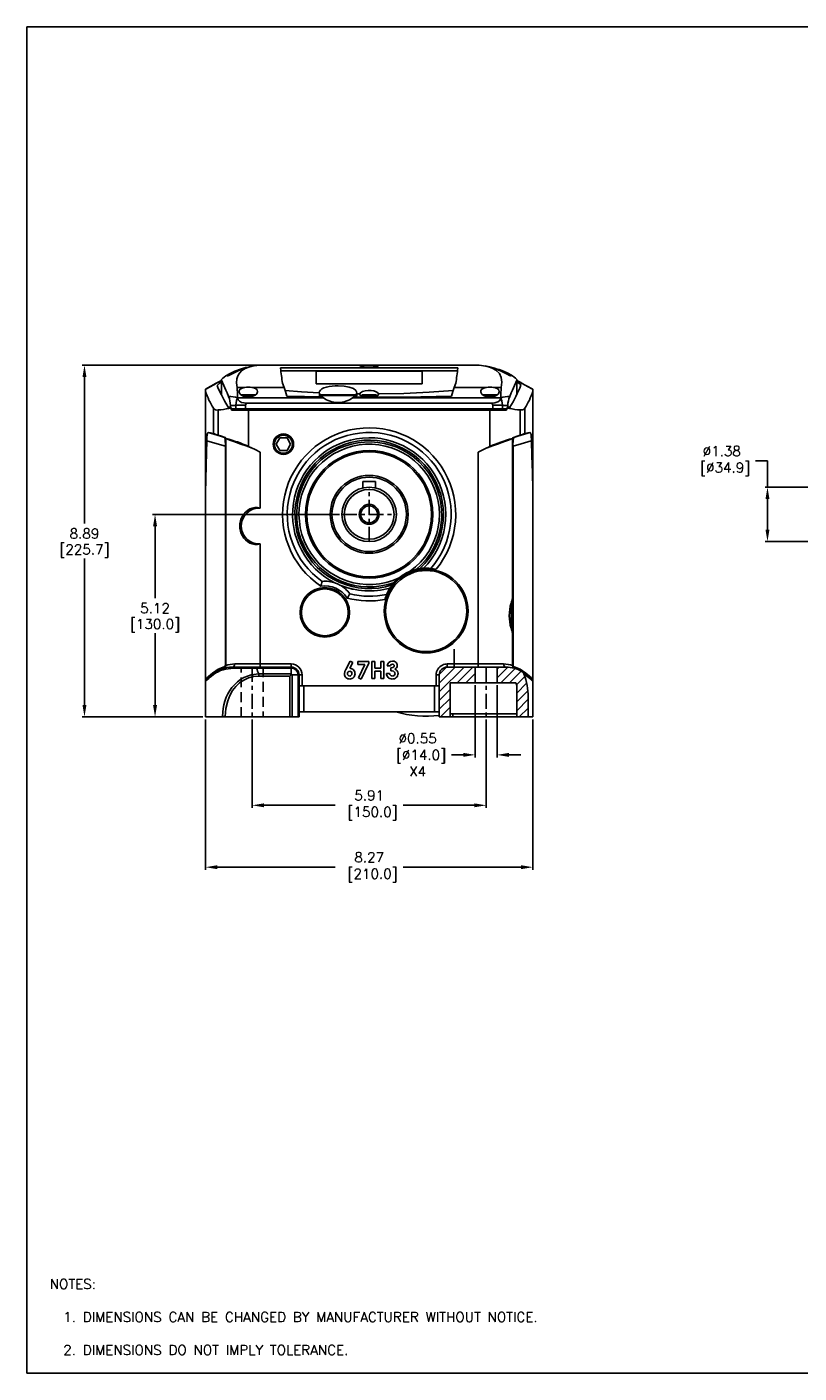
# Model space of a CAD drawing. Extents: x 886.9 to 941.4, y -8.5 to 25.5.
# Tile 1 of 6: x 886.9 to 906.4, y -8.5 to 25.5. Entities that reach past the tile are written whole.
import ezdxf

# ---------------------------------------------------------------- set-up
doc = ezdxf.new("R2010")
doc.units = 0
doc.header["$LTSCALE"] = 4
doc.header["$MEASUREMENT"] = 0
doc.linetypes.add('CENTER2', pattern=[1.125, 0.75, -0.125, 0.125, -0.125])
doc.linetypes.add('HIDDEN2', pattern=[0.1875, 0.125, -0.0625])
doc.layers.get('0').update_dxf_attribs({"linetype": 'CONTINUOUS'})
doc.layers.get('DEFPOINTS').update_dxf_attribs({"linetype": 'CONTINUOUS'})
for name, color, linetype in [('CENTER', 40, 'CENTER2'), ('DIMENSIONS', 140, 'CONTINUOUS'), ('HATCH', 6, 'CONTINUOUS'), ('HIDDEN', 102, 'HIDDEN2'), ('TEXT', 140, 'CONTINUOUS')]:
    doc.layers.add(name, color=color, linetype=linetype)
doc.styles.add('ROMANS', font='romans.shx')
doc.styles.get("Standard").update_dxf_attribs({"font": 'romans.shx'})
doc.dimstyles.get("Standard").update_dxf_attribs({"dimtxt": 0.25, "dimasz": 0.3, "dimexe": 0.0625, "dimexo": 0.0625, "dimgap": 0.0625, "dimtad": 0, "dimtih": 1, "dimtoh": 1, "dimrnd": 0.001, "dimzin": 0, "dimdsep": 46, "dimtxsty": 'Standard', "dimcen": 0, "dimadec": 0, "dimazin": 0, "dimtfac": 1, "dimtofl": 0, "dimtmove": 0, "dimatfit": 3, "dimfxl": 1, "dimtolj": 1, "dimtzin": 0, "dimarcsym": 0})
pattern_1 = [(45, (894.46357, -8.5339), (-0.1104854, 0.1104854), [])]

# ---------------------------------------------------------------- blocks, each defined once
blk = doc.blocks.new('*D83')
at = {"layer": 'DEFPOINTS', "color": 0, "transparency": 16777216}
for p in [(891.403, 8.037), (899.671, 8.037), (899.671, 4.243)]:
    blk.add_point(p, dxfattribs=at)
at = {"layer": 'DIMENSIONS', "color": 0, "lineweight": -2, "transparency": 16777216}
for p, q in [((891.403, 7.975), (891.403, 4.18)), ((899.671, 7.975), (899.671, 4.18)), ((891.703, 4.243), (894.677, 4.243)), ((899.371, 4.243), (896.397, 4.243))]:
    blk.add_line(p, q, dxfattribs=at)
at = {"layer": 'DIMENSIONS', "color": 0, "transparency": 16777216}
for points in [[(891.703, 4.293), (891.703, 4.193), (891.403, 4.243)], [(899.371, 4.293), (899.371, 4.193), (899.671, 4.243)]]:
    blk.add_solid(points, dxfattribs=at)
at = {"layer": 'DIMENSIONS', "color": 0, "transparency": 16777216, "insert": (895.537, 4.243), "char_height": 0.25, "attachment_point": 5}
blk.add_mtext('\\A1;8.27\\P [210.0]', dxfattribs=at)
blk = doc.blocks.new('*D84')
at = {"layer": 'DEFPOINTS', "color": 0, "transparency": 16777216}
for p in [(892.584, 8.037), (898.489, 8.037), (898.489, 5.806)]:
    blk.add_point(p, dxfattribs=at)
at = {"layer": 'DIMENSIONS', "color": 0, "lineweight": -2, "transparency": 16777216}
for p, q in [((892.584, 7.975), (892.584, 5.743)), ((898.489, 7.975), (898.489, 5.743)), ((892.884, 5.806), (894.677, 5.806)), ((898.189, 5.806), (896.397, 5.806))]:
    blk.add_line(p, q, dxfattribs=at)
at = {"layer": 'DIMENSIONS', "color": 0, "transparency": 16777216}
for points in [[(892.884, 5.856), (892.884, 5.756), (892.584, 5.806)], [(898.189, 5.856), (898.189, 5.756), (898.489, 5.806)]]:
    blk.add_solid(points, dxfattribs=at)
at = {"layer": 'DIMENSIONS', "color": 0, "transparency": 16777216, "insert": (895.537, 5.806), "char_height": 0.25, "attachment_point": 5}
blk.add_mtext('\\A1;5.91\\P [150.0]', dxfattribs=at)
blk = doc.blocks.new('*D85')
at = {"layer": 'DEFPOINTS', "color": 0, "transparency": 16777216}
for p in [(898.214, 8.903), (898.765, 8.903), (898.765, 7.08)]:
    blk.add_point(p, dxfattribs=at)
at = {"layer": 'DIMENSIONS', "color": 0, "lineweight": -2, "transparency": 16777216}
for p, q in [((898.214, 8.841), (898.214, 7.017)), ((898.765, 8.841), (898.765, 7.017)), ((897.914, 7.08), (897.614, 7.08)), ((899.065, 7.08), (899.365, 7.08))]:
    blk.add_line(p, q, dxfattribs=at)
at = {"layer": 'DIMENSIONS', "color": 0, "transparency": 16777216}
for points in [[(897.914, 7.13), (897.914, 7.03), (898.214, 7.08)], [(899.065, 7.13), (899.065, 7.03), (898.765, 7.08)]]:
    blk.add_solid(points, dxfattribs=at)
at = {"layer": 'DIMENSIONS', "color": 0, "transparency": 16777216, "insert": (896.76, 7.08), "char_height": 0.25, "attachment_point": 5}
blk.add_mtext('\\A1;%%C0.55\\P [%%C14.0]\\PX4', dxfattribs=at)
blk = doc.blocks.new('*D86')
at = {"layer": 'DEFPOINTS', "color": 0, "transparency": 16777216}
for p in [(888.348, 16.925), (892.856, 16.925), (891.403, 8.037)]:
    blk.add_point(p, dxfattribs=at)
at = {"layer": 'DIMENSIONS', "color": 0, "lineweight": -2, "transparency": 16777216}
for p, q in [((892.793, 16.925), (888.286, 16.925)), ((888.348, 16.625), (888.348, 12.922)), ((888.348, 8.337), (888.348, 12.041)), ((891.34, 8.037), (888.286, 8.037))]:
    blk.add_line(p, q, dxfattribs=at)
at = {"layer": 'DIMENSIONS', "color": 0, "transparency": 16777216}
for points in [[(888.298, 16.625), (888.398, 16.625), (888.348, 16.925)], [(888.298, 8.337), (888.398, 8.337), (888.348, 8.037)]]:
    blk.add_solid(points, dxfattribs=at)
at = {"layer": 'DIMENSIONS', "color": 0, "transparency": 16777216, "char_height": 0.25, "attachment_point": 5}
for s, insert in [('\\A1;8.89', (888.348, 12.669)), ('\\A1;[225.7]', (888.348, 12.228))]:
    blk.add_mtext(s, dxfattribs=dict(at, insert=insert))
blk = doc.blocks.new('*D87')
at = {"layer": 'DEFPOINTS', "color": 0, "transparency": 16777216}
for p in [(894.849, 13.155), (890.13, 8.037), (891.403, 8.037)]:
    blk.add_point(p, dxfattribs=at)
at = {"layer": 'DIMENSIONS', "color": 0, "lineweight": -2, "transparency": 16777216}
for p, q in [((894.787, 13.155), (890.067, 13.155)), ((890.13, 12.855), (890.13, 11.037)), ((890.13, 8.337), (890.13, 10.156)), ((891.34, 8.037), (890.067, 8.037))]:
    blk.add_line(p, q, dxfattribs=at)
at = {"layer": 'DIMENSIONS', "color": 0, "transparency": 16777216}
for points in [[(890.08, 12.855), (890.18, 12.855), (890.13, 13.155)], [(890.08, 8.337), (890.18, 8.337), (890.13, 8.037)]]:
    blk.add_solid(points, dxfattribs=at)
at = {"layer": 'DIMENSIONS', "color": 0, "transparency": 16777216, "char_height": 0.25, "attachment_point": 5}
for s, insert in [('\\A1;5.12', (890.13, 10.784)), ('\\A1;[130.0]', (890.13, 10.343))]:
    blk.add_mtext(s, dxfattribs=dict(at, insert=insert))
blk = doc.blocks.new('*D88')
at = {"layer": 'DEFPOINTS', "color": 0, "transparency": 16777216}
for p in [(905.594, 13.843), (906.996, 13.843), (906.996, 12.468)]:
    blk.add_point(p, dxfattribs=at)
at = {"layer": 'DIMENSIONS', "color": 0, "lineweight": -2, "transparency": 16777216}
for p, q in [((905.294, 14.503), (905.594, 14.503)), ((905.594, 14.503), (905.594, 13.843)), ((906.933, 13.843), (905.532, 13.843)), ((905.594, 12.768), (905.594, 13.543)), ((906.933, 12.468), (905.532, 12.468))]:
    blk.add_line(p, q, dxfattribs=at)
at = {"layer": 'DIMENSIONS', "color": 0, "transparency": 16777216}
for points in [[(905.544, 13.543), (905.644, 13.543), (905.594, 13.843)], [(905.544, 12.768), (905.644, 12.768), (905.594, 12.468)]]:
    blk.add_solid(points, dxfattribs=at)
at = {"layer": 'DIMENSIONS', "color": 0, "transparency": 16777216, "insert": (904.44, 14.503), "char_height": 0.25, "attachment_point": 5}
blk.add_mtext('\\A1;%%C1.38\\P [%%C34.9]', dxfattribs=at)

msp = doc.modelspace()

# ---------------------------------------------------------------- hatches: boundary and pattern name
at = {"layer": 'HATCH'}
h = msp.add_hatch(dxfattribs=at)
h.set_pattern_fill('ANSI31', color=256, scale=1.25, style=0)
h.set_pattern_definition(pattern_1)
edge = h.paths.add_edge_path(flags=0)
edge.add_line((897.308, 9.1), (897.308, 8.037))
edge.add_line((897.308, 8.037), (897.584, 8.037))
edge.add_line((897.584, 8.037), (897.584, 8.903))
edge.add_line((897.584, 8.903), (898.214, 8.903))
edge.add_line((898.214, 8.903), (898.214, 9.297))
edge.add_line((898.214, 9.297), (897.505, 9.297))
edge.add_arc((897.505, 9.1), 0.197, 90, 180)
h = msp.add_hatch(dxfattribs=at)
h.set_pattern_fill('ANSI31', color=256, scale=1.25, style=0)
h.set_pattern_definition(pattern_1)
edge = h.paths.add_edge_path(flags=0)
edge.add_line((898.765, 8.903), (899.24, 8.903))
edge.add_spline(control_points=[(899.24, 8.903), (899.248, 8.879), (899.255, 8.854), (899.261, 8.829)], knot_values=[0.003521, 0.003521, 0.003521, 0.003521, 0.00548, 0.00548, 0.00548, 0.00548], weights=[1, 1, 1, 1], degree=3, periodic=0)
edge.add_line((899.261, 8.829), (899.261, 8.037))
edge.add_line((899.261, 8.037), (899.548, 8.037))
edge.add_line((899.548, 8.037), (899.548, 8.534))
edge.add_spline(control_points=[(899.548, 8.534), (899.548, 8.605), (899.544, 8.676), (899.536, 8.746), (899.52, 8.876), (899.489, 9.006), (899.443, 9.128)], knot_values=[0, 0, 0, 0, 0.005396, 0.005396, 0.005396, 0.015497, 0.015497, 0.015497, 0.015497], weights=[1, 1, 1, 1, 1, 1, 1], degree=3, periodic=0)
edge.add_spline(control_points=[(899.443, 9.128), (899.438, 9.141), (899.43, 9.153), (899.421, 9.163), (899.412, 9.173), (899.401, 9.181), (899.39, 9.188)], knot_values=[0, 0, 0, 0, 0.001043, 0.001043, 0.001043, 0.002049, 0.002049, 0.002049, 0.002049], weights=[1, 1, 1, 1, 1, 1, 1], degree=3, periodic=0)
edge.add_arc((898.99, 8.51), 0.787, 59.5025, 90)
edge.add_line((898.99, 9.297), (898.765, 9.297))
edge.add_line((898.765, 9.297), (898.765, 8.903))

# ---------------------------------------------------------------- linework, layer by layer
for p, q in [((892.143, 16.77), (892.219, 16.796)), ((893.298, 16.846), (893.297, 16.858)), ((893.297, 16.858), (897.776, 16.858)), ((897.769, 16.778), (893.304, 16.778)), ((896.875, 16.772), (894.198, 16.772)), ((894.198, 16.451), (894.198, 16.772)), ((896.875, 16.771), (894.198, 16.771)), ((896.875, 16.451), (896.875, 16.772)), ((897.776, 16.858), (897.776, 16.846)), ((898.572, 16.877), (898.664, 16.853)), ((891.81, 16.544), (891.809, 16.551)), ((891.809, 16.551), (891.809, 16.166)), ((891.81, 16.163), (891.81, 16.544)), ((892.2, 16.36), (892.393, 16.36)), ((892.578, 16.36), (893.388, 16.36)), ((893.388, 16.36), (893.35, 16.466)), ((894.198, 16.451), (896.875, 16.451)), ((897.723, 16.466), (897.685, 16.36)), ((897.685, 16.36), (898.496, 16.36)), ((898.68, 16.36), (898.873, 16.36)), ((899.265, 16.551), (899.263, 16.544)), ((899.263, 16.178), (899.263, 16.544)), ((899.265, 16.551), (899.265, 16.181)), ((891.403, 16.261), (891.403, 16.313)), ((891.403, 13.346), (891.403, 16.261)), ((892.215, 16.099), (892.215, 16.101)), ((892.215, 16.091), (892.215, 16.099)), ((894.38, 16.099), (892.215, 16.099)), ((892.663, 16.177), (892.308, 16.177)), ((892.647, 16.157), (892.326, 16.157)), ((893.458, 16.138), (894.352, 16.122)), ((894.303, 16.177), (894.277, 16.227)), ((894.282, 16.177), (895.223, 16.177)), ((895.222, 16.157), (894.285, 16.157)), ((894.352, 16.122), (894.38, 16.099)), ((895.119, 16.099), (895.136, 16.113)), ((898.858, 16.099), (895.119, 16.099)), ((895.216, 16.197), (895.202, 16.177)), ((895.216, 16.197), (895.302, 16.196)), ((895.36, 16.177), (895.34, 16.157)), ((895.34, 16.157), (895.34, 16.147)), ((895.734, 16.157), (895.34, 16.157)), ((895.714, 16.177), (895.36, 16.177)), ((895.734, 16.157), (895.714, 16.177)), ((895.734, 16.147), (895.734, 16.157)), ((898.765, 16.177), (898.411, 16.177)), ((898.749, 16.157), (898.428, 16.157)), ((898.858, 16.102), (898.858, 16.099)), ((898.858, 16.099), (898.858, 16.091)), ((899.671, 16.313), (899.671, 16.261)), ((899.671, 13.346), (899.671, 16.261)), ((891.604, 15.196), (891.604, 15.833)), ((891.721, 15.792), (891.721, 15.155)), ((892.039, 15.862), (891.979, 15.862)), ((891.979, 15.862), (891.996, 15.833)), ((891.979, 15.862), (891.979, 15.862)), ((891.996, 15.833), (891.979, 15.862)), ((891.996, 15.833), (891.996, 15.833)), ((891.996, 15.833), (892.063, 15.822)), ((892.033, 15.901), (892.033, 15.862)), ((892.169, 15.823), (892.063, 15.823)), ((892.063, 15.822), (892.063, 15.783)), ((892.063, 15.783), (892.488, 15.783)), ((892.063, 15.783), (892.109, 15.783)), ((892.109, 15.823), (892.109, 15.783)), ((892.169, 15.91), (892.413, 15.91)), ((892.169, 15.823), (892.169, 15.91)), ((892.169, 15.823), (892.413, 15.823)), ((892.239, 15.823), (892.239, 15.783)), ((892.413, 15.91), (892.413, 15.823)), ((898.66, 15.823), (892.413, 15.823)), ((892.413, 15.823), (892.413, 15.783)), ((898.634, 15.965), (892.439, 15.965)), ((892.488, 15.783), (892.488, 14.871)), ((898.586, 15.783), (892.488, 15.783)), ((898.586, 14.871), (898.586, 15.783)), ((898.586, 15.783), (899.008, 15.783)), ((898.66, 15.909), (898.904, 15.909)), ((898.66, 15.823), (898.66, 15.909)), ((898.66, 15.823), (898.904, 15.823)), ((898.66, 15.823), (898.66, 15.783)), ((898.834, 15.823), (898.834, 15.783)), ((898.904, 15.909), (898.904, 15.823)), ((899.008, 15.823), (898.904, 15.823)), ((898.964, 15.823), (898.964, 15.783)), ((898.964, 15.783), (899.008, 15.783)), ((899.008, 15.822), (899.077, 15.833)), ((899.008, 15.783), (899.008, 15.822)), ((899.091, 15.862), (899.031, 15.862)), ((899.04, 15.862), (899.04, 15.901)), ((899.093, 15.862), (899.077, 15.833)), ((899.093, 15.862), (899.091, 15.862)), ((899.353, 15.155), (899.353, 15.792)), ((899.47, 15.833), (899.47, 15.196)), ((891.915, 9.34), (891.915, 15.066)), ((891.922, 15.07), (891.921, 15.071)), ((893.28, 15.085), (893.19, 14.927)), ((893.462, 15.085), (893.28, 15.085)), ((893.553, 14.927), (893.462, 15.085)), ((899.152, 15.071), (899.152, 15.07)), ((899.159, 15.066), (899.159, 11.033)), ((892.781, 13.314), (892.781, 14.723)), ((893.126, 14.877), (893.129, 14.877)), ((893.16, 14.798), (893.156, 14.798)), ((893.19, 14.927), (893.28, 14.77)), ((893.28, 14.77), (893.462, 14.77)), ((893.462, 14.77), (893.553, 14.927)), ((893.541, 14.743), (893.54, 14.746)), ((898.293, 9.376), (898.293, 14.723)), ((895.38, 13.982), (895.38, 13.825)), ((895.38, 13.982), (895.693, 13.982)), ((895.693, 13.982), (895.693, 13.825)), ((891.403, 9.297), (891.403, 13.346)), ((899.671, 13.346), (899.671, 9.297)), ((892.781, 12.408), (892.781, 9.376)), ((894.348, 11.462), (894.349, 11.463)), ((894.796, 11.369), (894.799, 11.367)), ((896.062, 11.294), (896.062, 11.294)), ((895.051, 11.146), (895.051, 11.144)), ((899.119, 10.279), (899.119, 10.914)), ((899.159, 11.033), (899.159, 10.159)), ((899.159, 10.159), (899.159, 9.34)), ((897.684, 9.752), (897.684, 9.376)), ((891.403, 8.982), (891.403, 9.297)), ((892.083, 9.297), (892.692, 9.297)), ((892.141, 9.376), (892.781, 9.376)), ((892.692, 9.274), (892.692, 9.297)), ((892.692, 9.297), (893.568, 9.297)), ((893.568, 9.274), (892.692, 9.274)), ((892.781, 9.297), (892.781, 9.376)), ((892.781, 9.376), (893.568, 9.376)), ((893.568, 9.297), (893.568, 9.376)), ((893.568, 9.274), (893.568, 9.297)), ((893.568, 9.274), (893.568, 9.123)), ((894.945, 9.234), (895.055, 9.45)), ((895.124, 9.415), (895.049, 9.267)), ((895.055, 9.45), (895.124, 9.415)), ((895.251, 9.366), (895.251, 9.439)), ((895.251, 9.439), (895.529, 9.439)), ((895.429, 9.366), (895.251, 9.366)), ((895.269, 9.029), (895.429, 9.366)), ((895.529, 9.398), (895.338, 8.994)), ((895.529, 9.439), (895.529, 9.398)), ((895.601, 9.439), (895.679, 9.439)), ((895.601, 9.006), (895.601, 9.439)), ((895.679, 9.439), (895.679, 9.272)), ((895.679, 9.272), (895.829, 9.272)), ((895.829, 9.194), (895.679, 9.194)), ((895.679, 9.194), (895.679, 9.006)), ((895.829, 9.272), (895.829, 9.439)), ((895.829, 9.439), (895.907, 9.439)), ((895.829, 9.006), (895.829, 9.194)), ((895.907, 9.439), (895.907, 9.006)), ((896.073, 9.333), (895.995, 9.333)), ((896.084, 9.205), (896.084, 9.278)), ((897.505, 9.376), (897.505, 9.297)), ((897.505, 9.376), (897.684, 9.376)), ((898.214, 9.297), (897.505, 9.297)), ((897.684, 9.376), (897.684, 9.297)), ((897.684, 9.376), (898.293, 9.376)), ((898.214, 9.297), (898.214, 8.903)), ((898.214, 9.297), (898.765, 9.297)), ((898.293, 9.376), (898.932, 9.376)), ((898.293, 9.376), (898.293, 9.297)), ((898.765, 8.903), (898.765, 9.297)), ((898.99, 9.297), (898.765, 9.297)), ((899.39, 9.188), (899.496, 9.113)), ((899.671, 9.297), (899.671, 8.982)), ((891.403, 8.93), (891.403, 8.982)), ((891.403, 8.037), (891.403, 8.93)), ((892.748, 9.068), (892.748, 9.123)), ((892.748, 9.123), (893.568, 9.123)), ((893.536, 9.068), (892.748, 9.068)), ((893.536, 8.037), (893.536, 9.068)), ((893.591, 9.1), (893.591, 8.037)), ((893.742, 9.1), (893.591, 9.1)), ((893.742, 8.037), (893.742, 9.1)), ((893.742, 9.1), (893.765, 9.1)), ((893.765, 9.1), (893.765, 8.037)), ((893.765, 9.1), (893.844, 9.1)), ((893.844, 9.1), (893.844, 8.825)), ((895.338, 8.994), (895.269, 9.029)), ((895.679, 9.006), (895.601, 9.006)), ((895.907, 9.006), (895.829, 9.006)), ((895.973, 9.139), (896.051, 9.139)), ((897.23, 9.1), (897.308, 9.1)), ((897.23, 8.825), (897.23, 9.1)), ((897.308, 8.037), (897.308, 9.1)), ((898.214, 8.903), (897.584, 8.903)), ((897.584, 8.903), (897.584, 8.037)), ((898.214, 8.903), (898.765, 8.903)), ((899.24, 8.903), (898.765, 8.903)), ((899.24, 8.903), (899.261, 8.829)), ((899.671, 8.982), (899.671, 8.93)), ((899.671, 8.93), (899.671, 8.037)), ((893.844, 8.825), (893.765, 8.825)), ((893.844, 8.825), (897.23, 8.825)), ((893.883, 8.825), (893.883, 8.169)), ((897.19, 8.169), (897.19, 8.825)), ((897.308, 8.825), (897.23, 8.825)), ((899.261, 8.037), (899.261, 8.829)), ((899.548, 8.534), (899.548, 8.037)), ((893.883, 8.169), (893.765, 8.169)), ((893.883, 8.169), (897.19, 8.169)), ((897.308, 8.169), (897.19, 8.169)), ((891.835, 8.037), (891.403, 8.037)), ((891.835, 8.037), (891.835, 8.05)), ((891.835, 8.05), (891.903, 8.05)), ((891.903, 8.037), (891.835, 8.037)), ((891.903, 8.05), (891.903, 8.037)), ((891.903, 8.037), (893.536, 8.037)), ((893.591, 8.037), (893.536, 8.037)), ((893.742, 8.037), (893.591, 8.037)), ((893.765, 8.037), (893.742, 8.037)), ((897.308, 8.037), (897.584, 8.037)), ((899.261, 8.116), (897.584, 8.116)), ((897.645, 8.037), (897.584, 8.037)), ((897.645, 8.116), (897.645, 8.037)), ((899.261, 8.037), (897.645, 8.037)), ((899.261, 8.037), (899.548, 8.037)), ((899.671, 8.037), (899.548, 8.037))]:
    msp.add_line(p, q)
at = {"flags": 128}
for points in [[(892.143, 16.77), (892.023, 16.713), (891.92, 16.651), (891.877, 16.62), (891.842, 16.592), (891.812, 16.56), (891.809, 16.551)], [(892.161, 16.748), (892.246, 16.788), (892.327, 16.822), (892.386, 16.844), (892.419, 16.857), (892.426, 16.86), (892.408, 16.856), (892.367, 16.845), (892.309, 16.828), (892.237, 16.803), (892.159, 16.772), (892.08, 16.734), (892.012, 16.696), (891.967, 16.664), (891.954, 16.65), (891.966, 16.652), (891.996, 16.665), (892.042, 16.688), (892.107, 16.721), (892.161, 16.748)], [(892.911, 16.926), (892.8, 16.923), (892.702, 16.915), (892.633, 16.906), (892.573, 16.895), (892.477, 16.868), (892.402, 16.838), (892.318, 16.785), (892.259, 16.725), (892.219, 16.656), (892.196, 16.577), (892.189, 16.477), (892.2, 16.36)], [(892.36, 16.843), (892.412, 16.861), (892.502, 16.876)], [(895.319, 16.926), (894.36, 16.926), (892.911, 16.926)], [(895.754, 16.926), (895.768, 16.92), (895.771, 16.908), (895.751, 16.897), (895.705, 16.886), (895.64, 16.879), (895.564, 16.875), (895.486, 16.876), (895.413, 16.881), (895.354, 16.889), (895.323, 16.897), (895.302, 16.909), (895.307, 16.921), (895.319, 16.926)], [(898.162, 16.926), (897.194, 16.926), (895.754, 16.926)], [(898.873, 16.36), (898.885, 16.496), (898.87, 16.611), (898.824, 16.712), (898.739, 16.797), (898.644, 16.85), (898.572, 16.876), (898.478, 16.899), (898.377, 16.915), (898.317, 16.921), (898.249, 16.925), (898.162, 16.926)], [(898.85, 16.778), (898.937, 16.736), (899.017, 16.695), (899.08, 16.664), (899.113, 16.65), (899.119, 16.652), (899.105, 16.665), (899.072, 16.689), (899.018, 16.721), (898.941, 16.76), (898.853, 16.797), (898.77, 16.826), (898.705, 16.846), (898.663, 16.857), (898.647, 16.86), (898.656, 16.856), (898.688, 16.844), (898.74, 16.824), (898.806, 16.797), (898.85, 16.778)], [(898.773, 16.825), (898.821, 16.812), (898.93, 16.77)], [(898.93, 16.77), (899.051, 16.713), (899.154, 16.651), (899.197, 16.62), (899.231, 16.592), (899.261, 16.56), (899.265, 16.551)], [(891.813, 16.539), (891.677, 16.465), (891.402, 16.314)], [(891.427, 16.327), (891.427, 16.327), (891.403, 16.313)], [(891.809, 16.535), (891.727, 16.49), (891.616, 16.43), (891.505, 16.369), (891.427, 16.327), (891.427, 16.327), (891.427, 16.327)], [(891.979, 15.862), (891.887, 16.023), (891.804, 16.175), (891.742, 16.297), (891.714, 16.361), (891.696, 16.412)], [(891.984, 16.132), (891.984, 16.133), (891.951, 16.221), (891.921, 16.294), (891.871, 16.406), (891.833, 16.487), (891.81, 16.544)], [(892.393, 16.36), (892.328, 16.344), (892.281, 16.319), (892.254, 16.285), (892.252, 16.242), (892.28, 16.194), (892.341, 16.148), (892.404, 16.124), (892.479, 16.113), (892.545, 16.119), (892.603, 16.136), (892.656, 16.164), (892.699, 16.203), (892.721, 16.251), (892.71, 16.298), (892.665, 16.334), (892.6, 16.356), (892.578, 16.36)], [(893.388, 16.36), (893.422, 16.262), (893.458, 16.138)], [(894.277, 16.227), (894.284, 16.261), (894.306, 16.293), (894.345, 16.323), (894.394, 16.347), (894.458, 16.368), (894.524, 16.383), (894.6, 16.394), (894.675, 16.4), (894.754, 16.402), (894.903, 16.394), (895.035, 16.37), (895.139, 16.332), (895.204, 16.279), (895.219, 16.248), (895.221, 16.215), (895.216, 16.197)], [(897.615, 16.138), (897.651, 16.261), (897.685, 16.36)], [(898.496, 16.36), (898.43, 16.344), (898.383, 16.319), (898.356, 16.285), (898.354, 16.242), (898.382, 16.194), (898.443, 16.148), (898.507, 16.124), (898.581, 16.113), (898.647, 16.119), (898.706, 16.136), (898.758, 16.164), (898.801, 16.203), (898.823, 16.251), (898.812, 16.298), (898.768, 16.334), (898.702, 16.356), (898.68, 16.36)], [(899.263, 16.544), (899.24, 16.487), (899.203, 16.406), (899.152, 16.295), (899.122, 16.222), (899.09, 16.133), (899.089, 16.132)], [(899.671, 16.314), (899.507, 16.404), (899.26, 16.539)], [(899.647, 16.327), (899.647, 16.327), (899.569, 16.369), (899.458, 16.43), (899.347, 16.49), (899.265, 16.535)], [(899.671, 16.313), (899.647, 16.327), (899.647, 16.327)], [(892.169, 15.91), (892.187, 16.028), (892.215, 16.091)], [(892.215, 16.091), (892.227, 16.049), (892.262, 16.011), (892.314, 15.984), (892.378, 15.969), (892.439, 15.965)], [(893.415, 16.281), (893.83, 16.253), (894.277, 16.227)], [(894.285, 16.157), (894.274, 16.169), (894.274, 16.172), (894.275, 16.175), (894.276, 16.176), (894.278, 16.176), (894.28, 16.177), (894.282, 16.177), (894.282, 16.177)], [(894.352, 16.122), (894.298, 16.149), (894.285, 16.157)], [(895.222, 16.157), (895.168, 16.126), (895.136, 16.113)], [(895.136, 16.113), (895.289, 16.112), (896.452, 16.118), (897.615, 16.138)], [(895.223, 16.177), (895.225, 16.177), (895.227, 16.177), (895.228, 16.176), (895.23, 16.174), (895.232, 16.17), (895.222, 16.157)], [(895.302, 16.196), (895.319, 16.225), (895.366, 16.254), (895.434, 16.274), (895.51, 16.282), (895.585, 16.281), (895.654, 16.271), (895.711, 16.253), (895.753, 16.227), (895.772, 16.196)], [(895.77, 16.189), (895.765, 16.169), (895.73, 16.145), (895.671, 16.126), (895.598, 16.115), (895.52, 16.113), (895.447, 16.118), (895.383, 16.131), (895.334, 16.15), (895.305, 16.173), (895.303, 16.189)], [(895.772, 16.196), (896.414, 16.211), (897.053, 16.241), (897.658, 16.281)], [(898.634, 15.965), (898.713, 15.971), (898.783, 15.994), (898.828, 16.025), (898.853, 16.063), (898.858, 16.091)], [(898.858, 16.091), (898.889, 16.019), (898.904, 15.909)], [(892.169, 15.91), (892.15, 15.908), (892.033, 15.901)], [(892.063, 15.822), (892.061, 15.825), (892.039, 15.862)], [(899.04, 15.901), (898.923, 15.908), (898.904, 15.909)], [(899.031, 15.862), (899.01, 15.824), (899.008, 15.822)], [(891.403, 13.346), (891.407, 13.696), (891.412, 14.04), (891.419, 14.38), (891.427, 14.718), (891.436, 15.013)], [(891.436, 15.013), (891.441, 15.1), (891.449, 15.17), (891.456, 15.201), (891.465, 15.216), (891.47, 15.219)], [(891.905, 14.881), (891.699, 14.94), (891.436, 15.013)], [(891.47, 15.219), (891.528, 15.217), (891.604, 15.196)], [(891.47, 15.219), (891.528, 15.203), (891.779, 15.13), (891.884, 15.099)], [(891.897, 15.094), (891.805, 15.126), (891.721, 15.155)], [(892.581, 14.828), (892.561, 14.835), (892.427, 14.882), (892.299, 14.928), (892.19, 14.967), (892.094, 15.002), (892.017, 15.029), (891.959, 15.051), (891.927, 15.062), (891.915, 15.066)], [(899.159, 15.066), (899.146, 15.062), (899.114, 15.051), (899.058, 15.03), (898.98, 15.002), (898.886, 14.968), (898.775, 14.928), (898.65, 14.883), (898.512, 14.835), (898.492, 14.828)], [(899.637, 15.013), (899.625, 15.01), (899.374, 14.94), (899.169, 14.881)], [(899.353, 15.155), (899.27, 15.126), (899.177, 15.094)], [(899.189, 15.099), (899.294, 15.13), (899.545, 15.203), (899.604, 15.219)], [(899.47, 15.196), (899.545, 15.217), (899.604, 15.219)], [(899.604, 15.219), (899.614, 15.208), (899.624, 15.173), (899.631, 15.115), (899.636, 15.043), (899.637, 15.013)], [(899.637, 15.013), (899.648, 14.634), (899.658, 14.211), (899.665, 13.783), (899.671, 13.346)], [(891.905, 9.344), (891.905, 10.101), (891.905, 10.852), (891.905, 11.596), (891.905, 11.826), (891.905, 12.736), (891.905, 13.461), (891.905, 14.175), (891.905, 14.881)], [(892.488, 14.871), (892.654, 14.792), (892.781, 14.723)], [(898.293, 14.723), (898.455, 14.81), (898.586, 14.871)], [(899.169, 14.881), (899.169, 14.179), (899.169, 13.469), (899.169, 12.748), (899.169, 12.498), (899.169, 11.486), (899.169, 10.778), (899.169, 10.063), (899.169, 9.344)], [(896.062, 11.294), (896.015, 11.212), (895.978, 11.134)], [(891.581, 9.147), (891.722, 9.243), (891.876, 9.307)], [(891.915, 9.34), (891.915, 9.34), (891.914, 9.341), (891.913, 9.342), (891.912, 9.342), (891.911, 9.343), (891.909, 9.343), (891.907, 9.344), (891.905, 9.344)], [(892.692, 9.274), (892.582, 9.273), (892.469, 9.271), (892.351, 9.269), (892.197, 9.266), (892.043, 9.261)], [(894.913, 9.13), (894.925, 9.19), (894.945, 9.234)], [(895.995, 9.333), (896.008, 9.379), (896.029, 9.41)], [(896.029, 9.41), (896.078, 9.442), (896.124, 9.45)], [(896.084, 9.278), (896.138, 9.289), (896.159, 9.306), (896.165, 9.318), (896.168, 9.331)], [(896.19, 9.135), (896.187, 9.153), (896.179, 9.168), (896.153, 9.191), (896.119, 9.202), (896.084, 9.205)], [(899.159, 9.34), (899.159, 9.34), (899.159, 9.341), (899.16, 9.342), (899.161, 9.342), (899.163, 9.343), (899.165, 9.343), (899.167, 9.344), (899.169, 9.344)], [(899.197, 9.307), (899.348, 9.245), (899.492, 9.147)], [(899.39, 9.188), (899.421, 9.163), (899.443, 9.128)], [(891.403, 8.982), (891.406, 8.988), (891.435, 9.025)], [(891.414, 8.939), (891.408, 8.934), (891.404, 8.931), (891.403, 8.93)], [(891.431, 8.99), (891.432, 8.991), (891.436, 8.994), (891.442, 8.999)], [(891.435, 9.025), (891.478, 9.061), (891.581, 9.147)], [(891.442, 8.999), (891.468, 9.021), (891.511, 9.057), (891.577, 9.113)], [(891.835, 8.05), (891.84, 8.155), (891.852, 8.255), (891.87, 8.348), (891.893, 8.435), (891.929, 8.534), (891.971, 8.626), (892.019, 8.708), (892.071, 8.782), (892.212, 8.928), (892.289, 8.985), (892.369, 9.032), (892.555, 9.1), (892.748, 9.123)], [(892.748, 9.068), (892.617, 9.057), (892.49, 9.025), (892.37, 8.971), (892.261, 8.897), (892.168, 8.809), (892.088, 8.708), (892.017, 8.583), (891.964, 8.449), (891.918, 8.252), (891.903, 8.05)], [(899.492, 9.147), (899.536, 9.111), (899.638, 9.025)], [(899.496, 9.113), (899.563, 9.057), (899.607, 9.02), (899.632, 8.999)], [(899.632, 8.999), (899.638, 8.994), (899.641, 8.991), (899.642, 8.99)], [(899.638, 9.025), (899.667, 8.988), (899.671, 8.982)], [(899.671, 8.93), (899.669, 8.931), (899.666, 8.934), (899.66, 8.939)]]:
    msp.add_lwpolyline(points, dxfattribs=at)
for centre, radius in [((893.371, 14.927), 0.258), ((893.371, 14.927), 0.251), ((893.371, 14.927), 0.247), ((893.371, 14.927), 0.228), ((895.537, 13.155), 1.609), ((895.537, 13.155), 1.575), ((895.537, 13.155), 0.984), ((895.537, 13.155), 0.939), ((895.537, 13.155), 0.687), ((895.537, 13.155), 0.628), ((895.537, 13.155), 0.25), ((895.537, 13.155), 0.211), ((896.976, 10.713), 1.058), ((896.976, 10.713), 1.024), ((894.417, 10.679), 0.625), ((894.417, 10.679), 0.591)]:
    msp.add_circle(centre, radius)
for centre, radius, start, end in [((893.528, 11.866), 5.119, 100.3197, 101.5739), ((900.206, 17.606), 6.95, 186.2754, 189.4404), ((895.502, 19.816), 2.895, 266.384, 270.694), ((895.563, 20.174), 3.253, 269.5405, 273.379), ((891.868, 17.468), 5.94, 350.2906, 353.9936), ((897.469, 11.469), 5.523, 78.4755, 79.6436), ((891.943, 16.2), 0.325, 114.355, 139.4465), ((888.956, 16.042), 3.259, 1.0477, 5.6076), ((892.486, 15.775), 0.592, 81.0278, 98.9722), ((898.588, 15.775), 0.592, 81.0278, 98.9722), ((902.097, 16.043), 3.239, 174.3769, 178.9564), ((896.407, 17.541), 3.165, 327.9779, 339.2162), ((899.177, 16.277), 0.236, 36.5305, 68.179), ((893.648, 17.055), 2.382, 199.4827, 210.8561), ((891.531, 15.915), 0.502, 358.392, 25.6075), ((892.005, 15.4), 0.733, 73.3006, 91.6018), ((899.068, 15.389), 0.743, 88.4008, 106.4358), ((899.543, 15.914), 0.503, 154.4014, 181.5689), ((897.425, 17.055), 2.382, 329.1438, 340.5174), ((891.697, 15.913), 0.123, 220.3404, 281.0063), ((891.664, 17.139), 1.348, 272.4212, 284.2735), ((892.489, 15.908), 0.0762, 131.5864, 178.9754), ((898.584, 15.908), 0.076, 0.9688, 48.7496), ((899.397, 17.056), 1.265, 255.3079, 267.9734), ((899.372, 15.925), 0.134, 261.7151, 316.9387), ((895.537, 13.155), 2.186, 320.5704, 236.1058), ((895.566, 26.33), 11.818, 250.4104, 251.0124), ((891.079, 14.93), 0.827, 356.5916, 11.3295), ((891.884, 15.056), 0.0403, 21.2309, 71.0975), ((891.875, 15.06), 0.0394, 0.0031, 55.1894), ((891.875, 15.066), 0.0394, 0.0016, 37.4146), ((891.008, 11.564), 3.624, 65.895, 75.3939), ((895.537, 13.155), 2.069, 318.6997, 234.9179), ((895.537, 13.155), 1.934, 315.2572, 243.812), ((895.537, 13.155), 1.875, 312.9958, 288.029), ((895.537, 13.155), 1.831, 310.7208, 290.304), ((900.064, 11.567), 3.62, 104.6014, 114.1097), ((899.19, 15.056), 0.0403, 108.9024, 158.7692), ((899.198, 15.06), 0.0394, 124.0875, 179.9989), ((899.198, 15.066), 0.0394, 144.1745, 180.0003), ((899.894, 14.933), 0.727, 166.8868, 184.1083), ((895.672, 25.86), 11.32, 288.9743, 289.6029), ((891.9, 14.867), 0.0145, 10.8309, 73.5654), ((895.537, 13.155), 1.772, 305.7687, 295.256), ((899.173, 14.867), 0.0145, 106.4346, 169.1691), ((892.761, 12.86), 0.492, 118.9859, 241.0141), ((892.761, 12.86), 0.453, 87.5162, 272.4919), ((892.681, 12.955), 0.371, 74.4528, 115.2742), ((892.681, 12.761), 0.367, 244.51, 285.8164), ((896.976, 10.713), 1.083, 111.8906, 129.1341), ((896.976, 10.712), 1.084, 103.0794, 111.8851), ((896.976, 10.713), 1.083, 98.5283, 103.0741), ((896.976, 10.718), 1.078, 93.46, 98.5381), ((896.976, 10.716), 1.08, 83.8831, 93.4811), ((896.976, 10.713), 1.083, 76.6788, 83.8946), ((897.315, 10.665), 3.073, 164.9649, 167.3005), ((894.417, 10.679), 0.669, 32.7898, 98.557), ((894.419, 10.689), 0.777, 70.0804, 95.1198), ((894.417, 10.679), 0.787, 61.2133, 70.2493), ((895.537, 13.155), 1.934, 247.4879, 285.7734), ((895.537, 13.155), 1.934, 247.593, 285.7601), ((894.417, 10.679), 0.787, 36.396, 60.9534), ((896.976, 10.713), 1.083, 142.4968, 147.5403), ((896.976, 10.713), 1.083, 137.9506, 142.4964), ((896.976, 10.713), 1.083, 129.1347, 137.9501), ((892.498, 12.842), 3.066, 324.0439, 326.3843), ((895.537, 13.155), 2.186, 255.241, 280.4544), ((895.537, 13.155), 2.069, 256.4289, 282.325), ((896.976, 10.713), 1.083, 157.1303, 164.3458), ((900.232, 10.596), 1.157, 164.093, 195.907), ((900.918, 10.389), 1.874, 159.8917, 163.7518), ((900.917, 10.803), 1.873, 196.2476, 200.109), ((892.065, 8.488), 0.773, 91.6187, 131.0154), ((892.083, 8.51), 0.787, 90, 130), ((891.836, 9.34), 0.0787, 286.5844, 0), ((891.844, 9.296), 0.0343, 294.932, 18.8043), ((891.865, 9.344), 0.0394, 286.6447, 0.0176), ((892.142, 8.643), 0.733, 90.0337, 108.0346), ((892.09, 9.249), 0.0482, 98.0462, 165.5644), ((892.071, 9.367), 0.0708, 279.8573, 7.2613), ((894.749, 9.949), 2.165, 198.1669, 202.4201), ((893.568, 9.1), 0.276, 0, 90), ((893.568, 9.1), 0.197, 0, 90), ((893.568, 9.1), 0.174, 0, 90), ((895.047, 9.138), 0.0568, 92.2486, 183.8767), ((895.045, 9.137), 0.057, 356.3516, 89.6634), ((895.047, 9.134), 0.132, 357.7974, 89.3449), ((896.124, 9.319), 0.0533, 90.6679, 164.3174), ((896.129, 9.334), 0.116, 1.2085, 92.3939), ((896.127, 9.331), 0.0409, 359.9985, 94), ((896.145, 9.336), 0.0999, 294.8286, 0.045), ((896.156, 9.138), 0.111, 358.0666, 73.7102), ((897.505, 9.1), 0.276, 115.3732, 180.0037), ((897.505, 9.1), 0.197, 90, 180), ((897.505, 9.1), 0.276, 90, 115.3769), ((899.002, 9.367), 0.0708, 172.7387, 260.1427), ((898.932, 8.641), 0.735, 71.9799, 89.9518), ((898.99, 8.51), 0.787, 59.5025, 90), ((899.238, 9.34), 0.0787, 180, 253.4156), ((899.208, 9.344), 0.0394, 179.9849, 253.3531), ((899.23, 9.296), 0.0343, 161.1957, 245.0679), ((891.482, 8.93), 0.0787, 130, 180), ((892.812, 7.571), 1.956, 129.8888, 135.6233), ((891.492, 8.94), 0.0781, 130.038, 180.3643), ((891.41, 9.01), 0.0291, 317.1692, 29.6428), ((891.615, 9.07), 0.0571, 131.095, 178.019), ((891.556, 9.133), 0.0292, 317.1426, 29.7347), ((893.48, 9.138), 0.0895, 308.5166, 350.761), ((893.606, 9.012), 0.0895, 99.2392, 141.4832), ((893.547, 9.079), 0.0497, 25.8481, 64.1522), ((895.047, 9.129), 0.135, 179.6429, 269.7297), ((895.048, 9.13), 0.058, 176.4671, 266.8702), ((895.043, 9.13), 0.0583, 271.8602, 3.1994), ((895.047, 9.127), 0.132, 269.9221, 1.0446), ((896.115, 9.136), 0.141, 178.7705, 271.1261), ((896.12, 9.142), 0.0694, 182.2963, 271.0348), ((896.125, 9.137), 0.142, 266.8777, 359.1866), ((896.126, 9.136), 0.0643, 266.5152, 359.1753), ((897.871, 8.543), 1.678, 359.7016, 20.4382), ((899.017, 8.501), 0.758, 48.8865, 55.8854), ((899.518, 9.133), 0.0292, 150.2653, 222.8574), ((899.459, 9.07), 0.0571, 1.981, 48.905), ((898.306, 7.619), 1.891, 44.2781, 50.2099), ((899.581, 8.94), 0.0781, 359.6357, 49.962), ((899.664, 9.01), 0.0291, 150.3573, 222.8308), ((899.592, 8.93), 0.0787, 0, 50), ((896.976, 10.713), 2.657, 253.2453, 277.1862)]:
    msp.add_arc(centre, radius, start, end)
msp.add_ellipse((894.749, 16.364), major_axis=(0.512, 0), ratio=0.748268, start_param=3.906524, end_param=5.518254)
at = {"layer": 'CENTER', "ltscale": 0.125}
for p, q in [((895.537, 12.468), (895.537, 13.843)), ((894.849, 13.155), (896.224, 13.155)), ((892.584, 9.297), (892.584, 8.037)), ((898.489, 9.297), (898.489, 8.037))]:
    msp.add_line(p, q, dxfattribs=at)
at = {"layer": 'DEFPOINTS'}
msp.add_lwpolyline([(941.409, -8.534), (886.895, -8.534), (886.895, 25.466), (941.409, 25.466)], close=True, dxfattribs=at)
at = {"layer": 'HIDDEN', "ltscale": 0.5}
for p, q in [((892.308, 8.037), (892.308, 9.297)), ((892.86, 9.297), (892.86, 8.037))]:
    msp.add_line(p, q, dxfattribs=at)

# ---------------------------------------------------------------- texts
at = {"layer": 'TEXT', "insert": (887.469, -6.16), "char_height": 0.25, "attachment_point": 1, "style": 'ROMANS'}
msp.add_mtext_dynamic_manual_height_columns('NOTES:\\P\\P  1. DIMENSIONS CAN BE CHANGED BY MANUFACTURER WITHOUT NOTICE.\\P\\P  2. DIMENSIONS DO NOT IMPLY TOLERANCE.', width=20.82521, gutter_width=1.25, heights=[0], dxfattribs=at)

# ---------------------------------------------------------------- dimensions: what is measured, and where the dimension line sits
at = {"layer": 'DIMENSIONS'}
for base, p1, p2, picture, middle in [((888.348, 16.925), (891.403, 8.037), (892.856, 16.925), '*D86', (888.348, 12.481)), ((890.13, 8.037), (894.849, 13.155), (891.403, 8.037), '*D87', (890.13, 10.596))]:
    dim = msp.add_linear_dim(base=base, p1=p1, p2=p2, angle=90, dimstyle='Standard', override={"dimpost": '\\X'}, dxfattribs=at)
    dim.commit()
    dim.dimension.update_dxf_attribs({"geometry": picture, "text_midpoint": middle})
dim = msp.add_linear_dim(base=(905.594475, 13.842916), p1=(906.995856, 12.467919), p2=(906.995856, 13.842916), angle=90, dimstyle='Standard', override={"dimdec": 2, "dimpost": '%%C<>\\X', "dimtm": 0.0005, "dimtdec": 3, "dimtmove": 1}, dxfattribs=at)
dim.commit()
dim.dimension.update_dxf_attribs({"geometry": '*D88', "text_midpoint": (904.888245, 14.503106), "dimtype": 160})
dim = msp.add_linear_dim(base=(898.765, 7.08), p1=(898.214, 8.903), p2=(898.765, 8.903), text='<>\\PX4', dimstyle='Standard', override={"dimpost": '%%C<>\\X'}, dxfattribs=at)
dim.commit()
dim.dimension.update_dxf_attribs({"geometry": '*D85', "text_midpoint": (896.76, 7.08), "dimtype": 160})
for base, p1, p2, picture, middle in [((899.671, 4.243), (891.403, 8.037), (899.671, 8.037), '*D83', (895.537, 4.243)), ((898.4895, 5.8057), (892.584, 8.0373), (898.4895, 8.0373), '*D84', (895.5367, 5.8057))]:
    dim = msp.add_linear_dim(base=base, p1=p1, p2=p2, dimstyle='Standard', override={"dimpost": '\\X'}, dxfattribs=at)
    dim.commit()
    dim.dimension.update_dxf_attribs({"geometry": picture, "text_midpoint": middle, "dimtype": 160})

doc.saveas('drawing.dxf')
